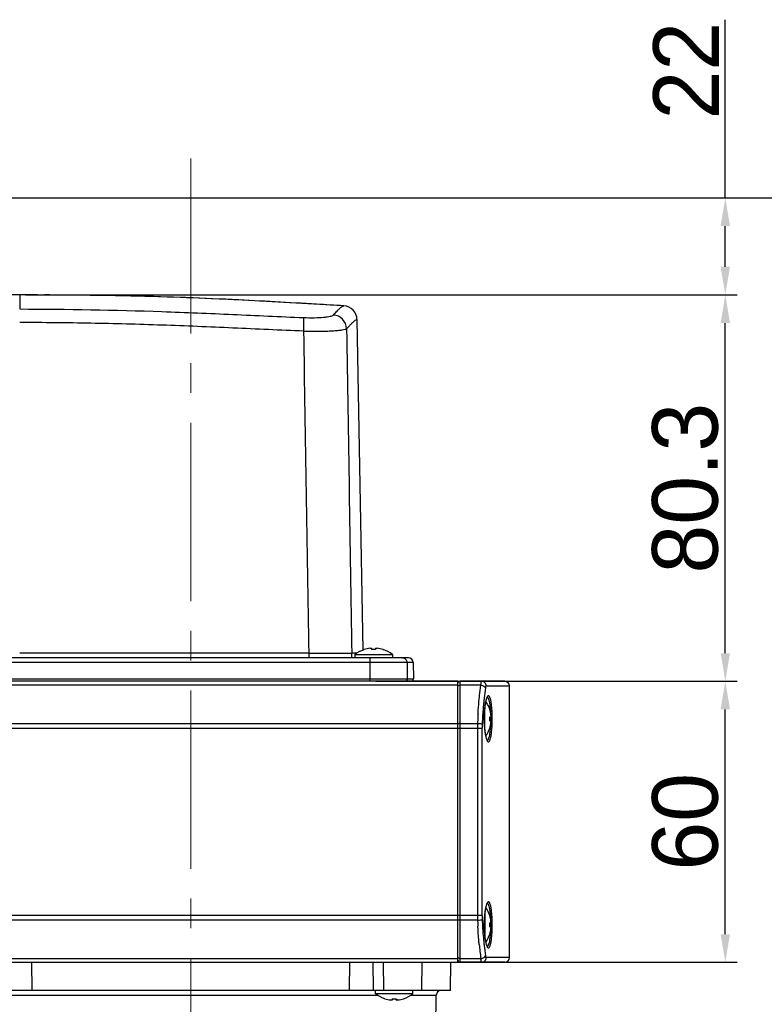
# Model space of a CAD drawing. Header units: millimetres. Extents: x 4086 to 8318, y 123 to 1549.
# Tile 29 of 54: x 6914 to 6993, y 986 to 1091. Entities that reach past the tile are written whole.
import ezdxf

# ---------------------------------------------------------------- set-up
doc = ezdxf.new("R2010")
doc.units = ezdxf.units.MM
doc.linetypes.add('CENTER2', pattern=[28.575, 19.05, -3.175, 3.175, -3.175])
doc.layers.add('00_COMPONENTS', color=7, linetype='Continuous')
doc.layers.add('中心线层', color=7, linetype='CENTER2', lineweight=0)
doc.layers.add('细线层', color=7, linetype='Continuous', lineweight=0)
doc.styles.get("Standard").update_dxf_attribs({"font": 'SourceHanSansCN-Normal.ttf'})
doc.dimstyles.new('直线标注', dxfattribs={"dimtxt": 7, "dimasz": 3, "dimexe": 1.25, "dimexo": 0.625, "dimtad": 1, "dimdec": 1, "dimlfac": 2, "dimdsep": 46, "dimtxsty": 'Standard', "dimcen": 2.5, "dimadec": 0, "dimazin": 0, "dimtm": 1e-09, "dimtfac": 1, "dimtdec": 1, "dimtmove": 0, "dimatfit": 3, "dimfxl": 0, "dimarcsym": 0})

# ---------------------------------------------------------------- blocks, each defined once
blk = doc.blocks.new('*D840')
at = {"color": 0, "lineweight": -2}
for p, q in [((6720.94, 1064.57), (6703.17, 1064.57)), ((6704.42, 850.07), (6704.42, 1061.57)), ((7083.22, 847.07), (6703.17, 847.07))]:
    blk.add_line(p, q, dxfattribs=at)
at = {"color": 0}
for points in [[(6704.92, 1061.57), (6703.92, 1061.57), (6704.42, 1064.57)], [(6703.92, 850.07), (6704.92, 850.07), (6704.42, 847.07)]]:
    blk.add_solid(points, dxfattribs=at)
at = {"layer": 'Defpoints', "color": 0}
for p in [(6704.42, 1064.57), (6721.56, 1064.57), (7083.85, 847.07)]:
    blk.add_point(p, dxfattribs=at)
at = {"color": 0, "insert": (6700.16, 955.82), "char_height": 7, "attachment_point": 5, "rotation": 90}
blk.add_mtext('435.2', dxfattribs=at)
blk = doc.blocks.new('*D843')
at = {"color": 0, "lineweight": -2}
for p, q in [((6989.13, 1072.07), (6989.13, 1091.1)), ((6826.19, 1072.07), (6990.38, 1072.07)), ((6989.13, 1064.72), (6989.13, 1069.07)), ((6914.49, 1061.72), (6990.38, 1061.72))]:
    blk.add_line(p, q, dxfattribs=at)
at = {"color": 0}
for points in [[(6989.63, 1069.07), (6988.63, 1069.07), (6989.13, 1072.07)], [(6988.63, 1064.72), (6989.63, 1064.72), (6989.13, 1061.72)]]:
    blk.add_solid(points, dxfattribs=at)
at = {"layer": 'Defpoints', "color": 0}
for p in [(6825.56, 1072.07), (6989.13, 1072.07), (6913.86, 1061.72)]:
    blk.add_point(p, dxfattribs=at)
at = {"color": 0, "insert": (6984.94, 1085.66), "char_height": 7, "attachment_point": 5, "rotation": 90}
blk.add_mtext('22', dxfattribs=at)
blk = doc.blocks.new('*D844')
at = {"color": 0, "lineweight": -2}
for p, q in [((6914.49, 1061.72), (6990.38, 1061.72)), ((6989.13, 1023.47), (6989.13, 1058.72)), ((6951.85, 1020.47), (6990.38, 1020.47))]:
    blk.add_line(p, q, dxfattribs=at)
at = {"color": 0}
for points in [[(6989.63, 1058.72), (6988.63, 1058.72), (6989.13, 1061.72)], [(6988.63, 1023.47), (6989.63, 1023.47), (6989.13, 1020.47)]]:
    blk.add_solid(points, dxfattribs=at)
at = {"layer": 'Defpoints', "color": 0}
for p in [(6913.86, 1061.72), (6989.13, 1061.72), (6951.22, 1020.47)]:
    blk.add_point(p, dxfattribs=at)
at = {"color": 0, "insert": (6984.87, 1041.09), "char_height": 7, "attachment_point": 5, "rotation": 90}
blk.add_mtext('80.3', dxfattribs=at)
blk = doc.blocks.new('*D845')
at = {"color": 0, "lineweight": -2}
for p, q in [((6961.24, 1020.47), (6990.38, 1020.47)), ((6989.13, 993.47), (6989.13, 1017.47)), ((6932.74, 990.47), (6990.38, 990.47))]:
    blk.add_line(p, q, dxfattribs=at)
at = {"color": 0}
for points in [[(6989.63, 1017.47), (6988.63, 1017.47), (6989.13, 1020.47)], [(6988.63, 993.47), (6989.63, 993.47), (6989.13, 990.47)]]:
    blk.add_solid(points, dxfattribs=at)
at = {"layer": 'Defpoints', "color": 0}
for p in [(6960.61, 1020.47), (6989.13, 1020.47), (6932.11, 990.47)]:
    blk.add_point(p, dxfattribs=at)
at = {"color": 0, "insert": (6984.87, 1005.47), "char_height": 7, "attachment_point": 5, "rotation": 90}
blk.add_mtext('60', dxfattribs=at)
blk = doc.blocks.new('*D848')
at = {"color": 0, "lineweight": -2}
for p, q in [((6824.69, 1072.07), (7146.52, 1072.07)), ((7145.27, 814.22), (7145.27, 1069.07)), ((7070.24, 811.22), (7146.52, 811.22))]:
    blk.add_line(p, q, dxfattribs=at)
at = {"color": 0}
for points in [[(7145.77, 1069.07), (7144.77, 1069.07), (7145.27, 1072.07)], [(7144.77, 814.22), (7145.77, 814.22), (7145.27, 811.22)]]:
    blk.add_solid(points, dxfattribs=at)
at = {"layer": 'Defpoints', "color": 0}
for p in [(6824.06, 1072.07), (7145.27, 1072.07), (7069.61, 811.22)]:
    blk.add_point(p, dxfattribs=at)
at = {"color": 0, "insert": (7141.01, 944.09), "char_height": 7, "attachment_point": 5, "rotation": 90}
blk.add_mtext('523.7', dxfattribs=at)
blk = doc.blocks.new('*D961')
at = {"layer": 'Defpoints', "color": 0}
for p in [(6815.84, 1072.07), (7113.5, 1072.07), (7065.59, 986.76)]:
    blk.add_point(p, dxfattribs=at)
at = {"layer": '细线层', "color": 0, "lineweight": -2}
for p, q in [((6816.46, 1072.07), (7114.75, 1072.07)), ((7113.5, 989.76), (7113.5, 1069.07)), ((7066.22, 986.76), (7114.75, 986.76))]:
    blk.add_line(p, q, dxfattribs=at)
at = {"layer": '细线层', "color": 0}
for points in [[(7114, 1069.07), (7113, 1069.07), (7113.5, 1072.07)], [(7113, 989.76), (7114, 989.76), (7113.5, 986.76)]]:
    blk.add_solid(points, dxfattribs=at)
at = {"layer": '细线层', "color": 0, "insert": (7109.24, 1029.42), "char_height": 7, "attachment_point": 5, "rotation": 90}
blk.add_mtext('167.3', dxfattribs=at)

msp = doc.modelspace()

# ---------------------------------------------------------------- linework, layer by layer
at = {"layer": '00_COMPONENTS', "color": 7, "linetype": 'Continuous'}
for p, q in [((6915.7556, 1061.7171), (6911.4976, 1061.7156)), ((6913.8604, 1061.7197), (6913.8604, 1061.7201)), ((6913.8604, 1061.7201), (6913.8604, 1060.8175)), ((6919.487, 1061.6956), (6915.7556, 1061.7171)), ((6913.8604, 1060.8175), (6913.8604, 1060.2185)), ((6925.3993, 1061.608), (6925.152, 1061.6132)), ((6936.6924, 1061.2095), (6936.5265, 1061.2175)), ((6948.4285, 1060.5534), (6942.0279, 1060.9284)), ((6948.4285, 1060.5534), (6948.4291, 1060.5533)), ((6949.8397, 1059.0822), (6950.4538, 1023.7989)), ((6950.6028, 1023.8595), (6950.6066, 1023.8529)), ((6951.3904, 1023.991), (6951.3904, 1023.8529)), ((6951.8304, 1023.991), (6951.8304, 1023.8529)), ((6952.6141, 1023.8529), (6952.6179, 1023.8595)), ((6955.3254, 1022.9697), (6872.3954, 1022.9697)), ((6944.7214, 1023.4696), (6949.2784, 1023.4697)), ((6944.722, 1022.9697), (6944.722, 1023.4697)), ((6949.8309, 1023.4697), (6949.2749, 1023.4697)), ((6949.2792, 1022.9697), (6949.2792, 1023.4697)), ((6949.6104, 1023.3314), (6953.6104, 1023.3314)), ((6949.6104, 1023.3314), (6949.6104, 1022.9697)), ((6951.2242, 1022.9697), (6951.2242, 1020.4697)), ((6953.6104, 1023.3314), (6953.6104, 1022.9697)), ((6955.8253, 1022.4784), (6871.8954, 1022.4784)), ((6955.1768, 1022.4784), (6955.2073, 1020.724)), ((6955.8253, 1022.4784), (6955.8559, 1020.724)), ((6871.8648, 1020.724), (6955.8559, 1020.724)), ((6960.6104, 1020.4697), (6762.1104, 1020.4697)), ((6960.6104, 1020.0619), (6762.1104, 1020.0619)), ((6960.6104, 990.4697), (6960.6104, 1020.4697)), ((6965.6104, 1020.4697), (6960.8604, 1020.4697)), ((6960.8604, 990.4697), (6960.8604, 1020.4697)), ((6963.0561, 1020.0619), (6960.8604, 1020.0619)), ((6963.6223, 1019.9697), (6966.1104, 1019.9697)), ((6966.1104, 990.9697), (6966.1104, 1019.9697)), ((6963.4721, 1015.3264), (6963.4721, 1017.6117)), ((6963.4152, 1016.4697), (6963.42, 1016.8182)), ((6964.0003, 1017.4772), (6963.9937, 1017.4734)), ((6963.9937, 1016.6897), (6964.1318, 1016.6897)), ((6759.5298, 1015.4697), (6963.1909, 1015.4697)), ((6762.1104, 1015.9697), (6960.6104, 1015.9697)), ((6960.8604, 1015.9697), (6962.706, 1015.9697)), ((6962.7006, 1015.4697), (6962.7006, 995.4697)), ((6963.1909, 995.4697), (6963.1909, 1015.4697)), ((6963.4152, 1016.4697), (6963.4125, 1016.4697)), ((6963.4206, 1016.1017), (6963.4152, 1016.4697)), ((6963.9937, 1016.2497), (6964.1318, 1016.2497)), ((6963.9937, 1015.4659), (6964.0003, 1015.4621)), ((6964.1294, 1016.4697), (6964.2697, 1016.4697)), ((6963.4721, 995.6117), (6963.4721, 993.3264)), ((6964.0003, 995.4772), (6963.9937, 995.4734)), ((6963.1909, 995.4697), (6759.5298, 995.4697)), ((6960.6104, 994.9697), (6762.1104, 994.9697)), ((6962.706, 994.9697), (6960.8604, 994.9697)), ((6963.4152, 994.4697), (6963.4125, 994.4697)), ((6963.4152, 994.4697), (6963.42, 994.8182)), ((6963.4206, 994.1017), (6963.4152, 994.4697)), ((6964.1318, 994.6897), (6963.9937, 994.6897)), ((6964.1294, 994.4697), (6964.2697, 994.4697)), ((6963.9937, 994.2497), (6964.1318, 994.2497)), ((6963.9937, 993.4659), (6964.0003, 993.4621)), ((6762.1104, 990.8775), (6960.6104, 990.8775)), ((6762.1104, 990.4697), (6960.6104, 990.4697)), ((6915.1338, 990.4697), (6915.1659, 987.4697)), ((6949.0548, 987.4697), (6949.0868, 990.4697)), ((6951.5436, 990.4697), (6951.5632, 987.4697)), ((6952.7045, 987.4697), (6952.6849, 990.4697)), ((6956.7561, 987.4697), (6956.8085, 990.4697)), ((6959.808, 987.4697), (6959.8604, 990.4697)), ((6960.8604, 990.8775), (6963.0561, 990.8775)), ((6965.6104, 990.4697), (6960.8604, 990.4697)), ((6966.1104, 990.9697), (6963.6223, 990.9697)), ((6959.808, 987.4697), (6904.4128, 987.4697)), ((6951.8104, 987.1079), (6951.8104, 987.4697)), ((6955.8104, 987.1079), (6951.8104, 987.1079)), ((6955.8104, 987.1079), (6955.8104, 987.4697)), ((6912.1716, 986.9607), (6952.0415, 986.9607)), ((6952.8066, 986.5864), (6952.8028, 986.5798)), ((6953.5904, 986.5864), (6953.5904, 986.4483)), ((6954.0304, 986.5864), (6954.0304, 986.4483)), ((6954.8179, 986.5798), (6954.8141, 986.5864)), ((6955.5989, 986.9607), (6958.2996, 986.9607)), ((6958.0641, 973.4697), (6958.2996, 986.9607))]:
    msp.add_line(p, q, dxfattribs=at)
for points in [[(6925.7065, 1061.6014), (6922.6457, 1061.658), (6919.487, 1061.6956)], [(6936.9711, 1061.196), (6934.3021, 1061.3193), (6931.5359, 1061.4303), (6928.6702, 1061.5252), (6925.7065, 1061.6014)], [(6942.0279, 1060.9284), (6939.543, 1061.0645), (6936.9711, 1061.196)], [(6963.542, 1018.1442), (6963.6446, 1018.5736), (6963.6733, 1018.653)], [(6963.6733, 1018.653), (6963.7326, 1018.7689), (6963.7179, 1018.7777)], [(6963.42, 1016.8182), (6963.4621, 1017.535), (6963.542, 1018.1442)], [(6963.5405, 1014.8035), (6963.4624, 1015.4006), (6963.4206, 1016.1017)], [(6963.7368, 1014.1647), (6963.7305, 1014.1734), (6963.6411, 1014.3765), (6963.5405, 1014.8035)], [(6963.542, 996.1442), (6963.6446, 996.5736), (6963.6733, 996.653)], [(6963.6733, 996.653), (6963.7326, 996.7689), (6963.7179, 996.7777)], [(6963.42, 994.8182), (6963.4621, 995.535), (6963.542, 996.1442)], [(6963.5405, 992.8035), (6963.4624, 993.4006), (6963.4206, 994.1017)], [(6963.7368, 992.1647), (6963.7305, 992.1734), (6963.6411, 992.3765), (6963.5405, 992.8035)]]:
    msp.add_lwpolyline(points, dxfattribs=at)
for centre, radius, start, end in [((6914.997, 563.9746), 497.7422, 88.830962, 89.827473), ((6916.3755, 645.7716), 415.9343, 87.223073, 88.756851), ((6952.1393, 1055.947), 5.9999, 135.968159, 136.324452), ((6948.339, 1059.056), 1.5, 0.999955, 86.55718), ((6951.6104, 1020.7697), 3.2425, 96.552172, 108.032352), ((6951.6104, 1020.1893), 3.6702, 86.563644, 93.436356), ((6951.6104, 1020.7697), 3.2425, 71.967648, 83.447828), ((6951.6104, 1020.7697), 3.25, 52.020128, 71.939792), ((6955.3254, 1022.4697), 0.5, 1.000172, 90.000362), ((6955.606, 1020.7197), 0.25, 270.000008, 1.000153), ((6960.8604, 1020.2197), 0.25, 90, 150), ((7017.2907, 1012.3651), 54.2503, 172.159394, 173.301405), ((6965.6104, 1019.9697), 0.5, 0, 90), ((7007.2412, 1013.5837), 44.1273, 173.350838, 173.674541), ((6965.0208, 1018.1752), 1.4416, 159.239039, 159.938761), ((6973.035, 1016.6602), 9.616, 174.078058, 175.198952), ((6971.32, 1016.8458), 7.8911, 171.988454, 174.133455), ((6969.8238, 1017.0565), 6.3801, 170.401073, 171.989177), ((6968.7982, 1017.2289), 5.3402, 169.208469, 170.390541), ((6960.9114, 1016.4704), 3.2487, 31.696249, 34.586285), ((6966.425, 1017.7428), 2.9113, 164.897177, 165.858991), ((6960.8995, 1016.4646), 3.2619, 18.084991, 31.672515), ((6955.6016, 1016.7901), 8.5166, 4.749717, 6.588799), ((6954.009, 1016.7539), 10.2521, 4.207537, 6.133869), ((6993.0978, 1015.2506), 30.3993, 176.679285, 177.699848), ((6976.1084, 1016.4693), 12.6958, 179.279147, 179.998245), ((6976.0506, 1016.471), 12.638, 177.87647, 179.283683), ((6975.1795, 1016.5053), 11.7663, 176.418292, 177.886215), ((6974.0319, 1016.5763), 10.6165, 175.197727, 176.413582), ((6960.9104, 1016.4697), 3.2425, 6.552172, 18.032352), ((6960.33, 1016.4697), 3.6702, 356.563644, 3.436356), ((6953.5468, 1016.6127), 10.579, 2.970082, 4.78585), ((6950.4696, 1016.4698), 13.6597, 359.050889, 0.946266), ((6951.8528, 1016.5946), 12.4141, 2.809684, 4.210665), ((6949.936, 1016.4998), 14.3333, 1.388851, 2.812617), ((6948.9577, 1016.4723), 15.312, 0.846342, 1.402889), ((6948.7985, 1016.4699), 15.4711, 359.162996, 0.847512), ((6960.8582, 1014.2064), 1.7633, 89.929485, 94.091996), ((6985.4963, 1015.4705), 22.7957, 178.745232, 180.002056), ((7003.6691, 1014.835), 40.9788, 177.919557, 178.413365), ((6998.8293, 1015.0071), 36.1359, 177.678697, 177.913549), ((6980.5877, 1015.4704), 17.3968, 178.561292, 180.002358), ((6985.7146, 1015.3315), 22.5256, 177.05188, 178.535582), ((6976.1265, 1016.4699), 12.7139, 180.001221, 180.83658), ((6976.0445, 1016.4678), 12.632, 180.832391, 182.081095), ((6974.8545, 1016.4208), 11.441, 182.061935, 184.822273), ((6973.1307, 1016.2873), 9.7121, 184.892531, 185.636967), ((6960.8955, 1016.4774), 3.2666, 325.577979, 341.892167), ((6960.9104, 1016.4697), 3.2425, 341.967648, 353.447828), ((6953.5054, 1016.3284), 10.6204, 355.22465, 356.802328), ((6951.8015, 1016.4265), 12.3271, 356.788906, 357.973848), ((6951.98, 1016.3365), 12.2867, 355.785351, 357.022537), ((6950.0374, 1016.4362), 14.2318, 357.027675, 358.612111), ((6948.9553, 1016.4673), 15.3144, 358.593999, 359.164216), ((6971.9644, 1016.1689), 8.5398, 185.615392, 187.248341), ((6970.396, 1015.9699), 6.9588, 187.251836, 189.409727), ((6969.0243, 1015.7495), 5.5696, 189.479742, 190.298696), ((6963.7223, 1014.2403), 0.0788, 266.974275, 277.295935), ((6965.0208, 996.1752), 1.4416, 159.239039, 159.938761), ((6973.035, 994.6602), 9.616, 174.078058, 175.198952), ((6971.32, 994.8458), 7.8911, 171.988454, 174.133455), ((6969.8238, 995.0565), 6.3801, 170.401073, 171.989177), ((6968.7982, 995.2289), 5.3402, 169.208468, 170.390541), ((6960.9104, 994.4697), 3.25, 18.060208, 34.398614), ((6966.425, 995.7428), 2.9113, 164.897177, 165.858991), ((6955.6016, 994.7901), 8.5166, 4.749717, 6.588799), ((6953.5468, 994.6127), 10.579, 2.970081, 4.78585), ((6954.009, 994.7539), 10.2521, 4.207537, 6.133869), ((6951.8528, 994.5946), 12.4141, 2.809684, 4.210665), ((6985.4963, 995.4689), 22.7957, 179.997944, 181.254768), ((6997.0141, 995.8895), 34.3203, 181.535743, 182.376123), ((6995.872, 995.8438), 33.1774, 182.379001, 182.635143), ((6980.5877, 995.469), 17.3967, 179.997706, 181.438698), ((6985.6809, 995.6066), 22.4918, 181.463543, 182.929121), ((6990.2685, 995.8392), 27.0853, 182.924602, 184.065403), ((6976.1084, 994.4693), 12.6958, 179.279147, 179.998245), ((6976.1265, 994.4699), 12.7139, 180.001221, 180.83658), ((6976.0506, 994.471), 12.638, 177.87647, 179.283683), ((6975.1795, 994.5053), 11.7663, 176.418292, 177.886215), ((6974.0319, 994.5763), 10.6165, 175.197727, 176.413582), ((6960.9104, 994.4697), 3.2425, 6.552172, 18.032352), ((6960.33, 994.4697), 3.6702, 356.563644, 3.436356), ((6950.4696, 994.4698), 13.6597, 359.050889, 0.946266), ((6949.936, 994.4998), 14.3333, 1.388851, 2.812617), ((6948.9547, 994.4722), 15.315, 0.833784, 1.402855), ((6948.7985, 994.4699), 15.4711, 359.162996, 0.835002), ((6976.0445, 994.4678), 12.632, 180.832391, 182.081095), ((6974.8545, 994.4208), 11.441, 182.061935, 184.822273), ((6973.1307, 994.2873), 9.7121, 184.892531, 185.636967), ((6960.895, 994.4776), 3.2671, 325.603113, 341.891363), ((6960.9104, 994.4697), 3.2425, 341.967648, 353.447828), ((6953.5054, 994.3284), 10.6204, 355.22465, 356.802328), ((6951.8016, 994.4265), 12.327, 356.788903, 357.973637), ((6951.98, 994.3365), 12.2867, 355.785351, 357.022537), ((6950.0374, 994.4362), 14.2318, 357.027675, 358.612111), ((6948.9553, 994.4673), 15.3144, 358.593999, 359.164216), ((7009.2025, 997.1213), 46.567, 185.837677, 187.70553), ((6971.9644, 994.1689), 8.5398, 185.615392, 187.248341), ((6970.396, 993.9699), 6.9588, 187.251836, 189.409727), ((6969.0243, 993.7495), 5.5696, 189.479742, 190.298696), ((6963.7223, 992.2403), 0.0788, 266.974275, 277.295935), ((6960.8604, 990.7197), 0.25, 180, 270), ((6965.6104, 990.9697), 0.5, 270, 0), ((6953.7987, 989.6916), 3.2745, 288.134851, 307.904227), ((6958.7995, 986.952), 0.5, 91, 179), ((6953.8104, 989.6697), 3.2425, 251.967648, 263.447828), ((6953.8104, 990.25), 3.6702, 266.563644, 273.436356), ((6953.8104, 989.6697), 3.2425, 276.552172, 288.032352)]:
    msp.add_arc(centre, radius, start, end, dxfattribs=at)
for points, knots in [([(6948.4291, 1060.5533), (6947.4651, 1060.6113), (6943.5537, 1060.8449), (6939.6416, 1061.0669), (6936.6924, 1061.2095)], [0, 0, 0, 0, 0.24646333, 1, 1, 1, 1]), ([(6913.8604, 1060.2185), (6918.9177, 1060.2107), (6926.4996, 1060.0708), (6936.5861, 1059.6433), (6941.6187, 1059.4039), (6944.131, 1059.3029)], [0, 0, 0, 0, 0.50094308, 0.75095521, 1, 1, 1, 1]), ([(6947.3222, 1059.5756), (6947.3677, 1059.6239), (6947.5274, 1059.7951), (6947.684, 1059.9691), (6947.7998, 1060.0903)], [0, 0, 0, 0, 0.28356399, 1, 1, 1, 1]), ([(6947.8257, 1060.1172), (6947.909, 1060.2034), (6948.0489, 1060.3403), (6948.2395, 1060.4841), (6948.3593, 1060.5397), (6948.4144, 1060.5533), (6948.4288, 1060.5533)], [0, 0, 0, 0, 0.47664093, 0.77797375, 0.94275624, 1, 1, 1, 1]), ([(6944.1717, 1057.8485), (6941.6499, 1057.9581), (6937.8659, 1058.1257), (6932.8194, 1058.353), (6927.7667, 1058.5445), (6921.447, 1058.716), (6916.3893, 1058.7615), (6913.8604, 1058.7721)], [0, 0, 0, 0, 0.24968824, 0.37467028, 0.49970163, 0.74983998, 1, 1, 1, 1]), ([(6944.131, 1059.3029), (6944.5175, 1059.2874), (6945.2348, 1059.2775), (6946.0844, 1059.3137), (6946.648, 1059.3759), (6946.9577, 1059.4286), (6947.175, 1059.4886), (6947.2904, 1059.5418), (6947.3223, 1059.5756)], [0, 0, 0, 0, 0.3593919, 0.66625149, 0.78884027, 0.8864554, 0.95683319, 1, 1, 1, 1]), ([(6944.1717, 1057.8485), (6944.1781, 1058.0138), (6944.1867, 1058.3331), (6944.1848, 1058.7642), (6944.1728, 1059.0653), (6944.1512, 1059.2303), (6944.1394, 1059.2845), (6944.131, 1059.3029)], [0, 0, 0, 0, 0.34016508, 0.65682998, 0.88720823, 0.95826029, 1, 1, 1, 1]), ([(6948.7361, 1058.1159), (6948.7246, 1058.4785), (6948.4158, 1059.2201), (6947.6845, 1059.5522), (6947.3222, 1059.5756)], [0, 0, 0, 0, 0.49980152, 1, 1, 1, 1]), ([(6949.2652, 1058.6662), (6949.2537, 1058.6546), (6949.2053, 1058.6058), (6949.1571, 1058.5567), (6949.1202, 1058.5193)], [0, 0, 0, 0, 0.23691678, 1, 1, 1, 1]), ([(6949.8397, 1059.0822), (6949.8396, 1059.0853), (6949.8217, 1059.0858), (6949.7832, 1059.0672), (6949.6652, 1059.0191), (6949.4859, 1058.8835), (6949.3485, 1058.7499), (6949.2652, 1058.6662)], [0, 0, 0, 0, 0.01275331, 0.04981188, 0.20850364, 0.5081117, 1, 1, 1, 1]), ([(6944.1718, 1057.8486), (6944.724, 1057.8359), (6945.5263, 1057.8293), (6946.5502, 1057.8533), (6947.2098, 1057.8836), (6947.767, 1057.9258), (6948.2088, 1057.9756), (6948.5167, 1058.0339), (6948.6825, 1058.0802), (6948.7324, 1058.1158)], [0, 0, 0, 0, 0.36136573, 0.52471694, 0.67006763, 0.79318214, 0.89061766, 0.95989914, 1, 1, 1, 1]), ([(6949.1202, 1058.5193), (6949.0914, 1058.49), (6948.9611, 1058.358), (6948.8332, 1058.2236), (6948.7371, 1058.1159)], [0, 0, 0, 0, 0.2218858, 1, 1, 1, 1]), ([(6951.2404, 1023.991), (6951.2501, 1023.9922), (6951.2857, 1023.9958), (6951.3214, 1023.9982), (6951.3473, 1023.9982)], [0, 0, 0, 0, 0.27500189, 1, 1, 1, 1]), ([(6951.3703, 1023.9973), (6951.3732, 1023.9971), (6951.3791, 1023.9961), (6951.3904, 1023.9952), (6951.3904, 1023.991)], [0, 0, 0, 0, 0.4096573, 1, 1, 1, 1]), ([(6951.8304, 1023.991), (6951.8304, 1023.9952), (6951.8416, 1023.9961), (6951.8476, 1023.9971), (6951.8505, 1023.9973)], [0, 0, 0, 0, 0.59037011, 1, 1, 1, 1]), ([(6944.7217, 1023.4665), (6942.2058, 1023.4685), (6931.9187, 1023.4733), (6921.6316, 1023.4672), (6913.8604, 1023.4624)], [0, 0, 0, 0, 0.24456257, 1, 1, 1, 1]), ([(6954.6785, 1022.9697), (6954.8043, 1022.9697), (6955.0666, 1022.8651), (6955.1746, 1022.6045), (6955.1768, 1022.4784)], [0, 0, 0, 0, 0.49945318, 1, 1, 1, 1]), ([(6955.2074, 1020.7197), (6955.2071, 1020.6558), (6955.1544, 1020.5231), (6955.0217, 1020.4697), (6954.9582, 1020.4697)], [0, 0, 0, 0, 0.50130721, 1, 1, 1, 1]), ([(6960.8604, 1020.0619), (6960.8403, 1020.0619), (6960.7651, 1020.0554), (6960.6856, 1020.0296), (6960.6463, 1019.9896)], [0, 0, 0, 0, 0.26361906, 1, 1, 1, 1]), ([(6962.8775, 1018.5572), (6962.8908, 1018.6866), (6962.9447, 1019.1888), (6963.0055, 1019.6903), (6963.0561, 1020.0619)], [0, 0, 0, 0, 0.25757526, 1, 1, 1, 1]), ([(6963.0561, 1020.0619), (6963.0599, 1020.1189), (6963.068, 1020.2176), (6963.0855, 1020.3504), (6963.1008, 1020.4212), (6963.119, 1020.4697), (6963.1306, 1020.4697)], [0, 0, 0, 0, 0.40899089, 0.72008633, 0.91747172, 1, 1, 1, 1]), ([(6963.0561, 1020.0619), (6963.1703, 1020.0517), (6963.3656, 1020.0005), (6963.5275, 1019.8476), (6963.5476, 1019.7658)], [0, 0, 0, 0, 0.57637304, 1, 1, 1, 1]), ([(6963.6223, 1019.9697), (6963.6223, 1020.0969), (6963.5194, 1020.361), (6963.2563, 1020.4697), (6963.1306, 1020.4697)], [0, 0, 0, 0, 0.50292746, 1, 1, 1, 1]), ([(6963.6223, 1019.9697), (6963.5998, 1019.9697), (6963.5648, 1019.8774), (6963.5546, 1019.8166), (6963.5476, 1019.7658)], [0, 0, 0, 0, 0.30540356, 1, 1, 1, 1]), ([(6963.6668, 1018.6697), (6963.6621, 1018.6569), (6963.6427, 1018.6015), (6963.626, 1018.5451), (6963.6142, 1018.5014)], [0, 0, 0, 0, 0.23059297, 1, 1, 1, 1]), ([(6963.7212, 1018.7955), (6963.717, 1018.7874), (6963.6991, 1018.7518), (6963.6838, 1018.7149), (6963.6729, 1018.6862)], [0, 0, 0, 0, 0.22808927, 1, 1, 1, 1]), ([(6964.0619, 1017.7674), (6964.0453, 1017.9104), (6964.0086, 1018.1628), (6963.9428, 1018.4515), (6963.8752, 1018.6247), (6963.8234, 1018.7221), (6963.7584, 1018.7798), (6963.7182, 1018.7777)], [0, 0, 0, 0, 0.39106687, 0.69148111, 0.80390049, 0.89065774, 1, 1, 1, 1]), ([(6964.0526, 1018.6582), (6964.0325, 1018.72), (6964.0014, 1018.8034), (6963.9405, 1018.8893), (6963.897, 1018.9243), (6963.8473, 1018.9311), (6963.8004, 1018.9067), (6963.7579, 1018.8597), (6963.7336, 1018.8191), (6963.7212, 1018.7955)], [0, 0, 0, 0, 0.35695238, 0.48133007, 0.57583558, 0.65474231, 0.74125987, 0.85354141, 1, 1, 1, 1]), ([(6964.2024, 1017.8493), (6964.1855, 1018.0044), (6964.1487, 1018.2764), (6964.0894, 1018.5455), (6964.0526, 1018.6582)], [0, 0, 0, 0, 0.56795796, 1, 1, 1, 1]), ([(6962.7496, 1017.0115), (6962.7574, 1017.1447), (6962.7914, 1017.6606), (6962.8383, 1018.1756), (6962.8775, 1018.5572)], [0, 0, 0, 0, 0.25805261, 1, 1, 1, 1]), ([(6963.3826, 1018.4455), (6963.3652, 1018.2888), (6963.2968, 1017.6382), (6963.2442, 1016.9859), (6963.2189, 1016.49)], [0, 0, 0, 0, 0.24103271, 1, 1, 1, 1]), ([(6963.6019, 1018.4541), (6963.5974, 1018.4366), (6963.5793, 1018.3618), (6963.5636, 1018.2865), (6963.5525, 1018.2288)], [0, 0, 0, 0, 0.23516556, 1, 1, 1, 1]), ([(6964.1318, 1016.8397), (6964.1329, 1016.8299), (6964.1365, 1016.7944), (6964.1389, 1016.7586), (6964.1389, 1016.7327)], [0, 0, 0, 0, 0.27500189, 1, 1, 1, 1]), ([(6964.138, 1016.7098), (6964.1378, 1016.7069), (6964.1368, 1016.7009), (6964.1359, 1016.6897), (6964.1318, 1016.6897)], [0, 0, 0, 0, 0.4096573, 1, 1, 1, 1]), ([(6960.6104, 1015.9384), (6960.6104, 1015.9421), (6960.6239, 1015.949), (6960.6612, 1015.9588), (6960.7021, 1015.963), (6960.7324, 1015.9652)], [0, 0, 0, 0, 0.08645359, 0.2814898, 1, 1, 1, 1]), ([(6962.706, 1015.9697), (6962.8124, 1015.967), (6962.958, 1015.9601), (6963.1197, 1015.9324), (6963.1789, 1015.9187), (6963.1964, 1015.9072)], [0, 0, 0, 0, 0.64329157, 0.87305974, 1, 1, 1, 1]), ([(6964.1318, 1016.2497), (6964.1359, 1016.2497), (6964.1368, 1016.2384), (6964.1378, 1016.2325), (6964.138, 1016.2296)], [0, 0, 0, 0, 0.59037011, 1, 1, 1, 1]), ([(6963.5445, 1014.7537), (6963.5477, 1014.7361), (6963.5603, 1014.6686), (6963.5743, 1014.6015), (6963.5857, 1014.5521)], [0, 0, 0, 0, 0.26183652, 1, 1, 1, 1]), ([(6963.5857, 1014.5521), (6963.5899, 1014.534), (6963.6061, 1014.4663), (6963.6244, 1014.3991), (6963.6396, 1014.3505)], [0, 0, 0, 0, 0.26799463, 1, 1, 1, 1]), ([(6963.7323, 1014.1621), (6963.7708, 1014.1671), (6963.8541, 1014.2531), (6963.9709, 1014.5569), (6964.021, 1014.8512), (6964.0499, 1015.0745)], [0, 0, 0, 0, 0.11728091, 0.31973803, 1, 1, 1, 1]), ([(6964.0371, 1014.2359), (6964.0749, 1014.3395), (6964.1355, 1014.5914), (6964.1735, 1014.8465), (6964.1913, 1014.9932)], [0, 0, 0, 0, 0.42725698, 1, 1, 1, 1]), ([(6964.0499, 1015.0745), (6964.0538, 1015.1039), (6964.0689, 1015.2269), (6964.081, 1015.3503), (6964.0889, 1015.4443)], [0, 0, 0, 0, 0.23905372, 1, 1, 1, 1]), ([(6964.1913, 1014.9932), (6964.1955, 1015.028), (6964.2122, 1015.1745), (6964.2252, 1015.3214), (6964.2334, 1015.4335)], [0, 0, 0, 0, 0.23808321, 1, 1, 1, 1]), ([(6963.6396, 1014.3505), (6963.6646, 1014.2703), (6963.7073, 1014.1502), (6963.7918, 1014.0308), (6963.8372, 1014.0158)], [0, 0, 0, 0, 0.63714581, 1, 1, 1, 1]), ([(6963.8372, 1014.0158), (6963.8537, 1014.0103), (6963.9103, 1014.0131), (6963.9839, 1014.1031), (6964.0182, 1014.184), (6964.0371, 1014.2359)], [0, 0, 0, 0, 0.16243778, 0.48371471, 1, 1, 1, 1]), ([(6963.6668, 996.6697), (6963.6621, 996.6569), (6963.6427, 996.6015), (6963.626, 996.5451), (6963.6142, 996.5014)], [0, 0, 0, 0, 0.23059297, 1, 1, 1, 1]), ([(6963.7212, 996.7955), (6963.717, 996.7874), (6963.6991, 996.7518), (6963.6838, 996.7149), (6963.6729, 996.6862)], [0, 0, 0, 0, 0.22808927, 1, 1, 1, 1]), ([(6964.0619, 995.7674), (6964.0453, 995.9104), (6964.0086, 996.1628), (6963.9428, 996.4515), (6963.8752, 996.6247), (6963.8234, 996.7221), (6963.7584, 996.7798), (6963.7182, 996.7777)], [0, 0, 0, 0, 0.39106687, 0.69148111, 0.80390049, 0.89065774, 1, 1, 1, 1]), ([(6964.0526, 996.6582), (6964.0325, 996.72), (6964.0014, 996.8034), (6963.9405, 996.8893), (6963.897, 996.9243), (6963.8473, 996.9311), (6963.8004, 996.9067), (6963.7579, 996.8597), (6963.7336, 996.8191), (6963.7212, 996.7955)], [0, 0, 0, 0, 0.35695238, 0.48133007, 0.57583558, 0.65474231, 0.74125987, 0.85354141, 1, 1, 1, 1]), ([(6964.2024, 995.8493), (6964.1855, 996.0044), (6964.1487, 996.2764), (6964.0894, 996.5455), (6964.0526, 996.6582)], [0, 0, 0, 0, 0.56795796, 1, 1, 1, 1]), ([(6963.6019, 996.4541), (6963.5974, 996.4366), (6963.5793, 996.3618), (6963.5636, 996.2865), (6963.5525, 996.2288)], [0, 0, 0, 0, 0.23516556, 1, 1, 1, 1]), ([(6960.8604, 994.9697), (6960.8074, 994.9697), (6960.7347, 994.9716), (6960.6535, 994.983), (6960.6236, 994.9897), (6960.6147, 994.9954)], [0, 0, 0, 0, 0.64013247, 0.87242458, 1, 1, 1, 1]), ([(6962.706, 994.9697), (6962.812, 994.9723), (6962.9574, 994.9791), (6963.1191, 995.0069), (6963.1787, 995.0205), (6963.1964, 995.0322)], [0, 0, 0, 0, 0.64094929, 0.87188205, 1, 1, 1, 1]), ([(6964.1318, 994.8397), (6964.1329, 994.8299), (6964.1365, 994.7944), (6964.1389, 994.7586), (6964.1389, 994.7327)], [0, 0, 0, 0, 0.27500189, 1, 1, 1, 1]), ([(6964.138, 994.7098), (6964.1378, 994.7069), (6964.1368, 994.7009), (6964.1359, 994.6897), (6964.1318, 994.6897)], [0, 0, 0, 0, 0.4096573, 1, 1, 1, 1]), ([(6962.8771, 992.3849), (6962.8612, 992.5393), (6962.798, 993.1826), (6962.7523, 993.8277), (6962.7297, 994.3184)], [0, 0, 0, 0, 0.240121, 1, 1, 1, 1]), ([(6963.2513, 993.919), (6963.2591, 993.8088), (6963.292, 993.3787), (6963.3334, 992.9493), (6963.3677, 992.6302)], [0, 0, 0, 0, 0.25607959, 1, 1, 1, 1]), ([(6964.0499, 993.0745), (6964.0538, 993.1039), (6964.0689, 993.2269), (6964.081, 993.3503), (6964.0889, 993.4443)], [0, 0, 0, 0, 0.23905372, 1, 1, 1, 1]), ([(6964.1318, 994.2497), (6964.1359, 994.2497), (6964.1368, 994.2384), (6964.1378, 994.2325), (6964.138, 994.2296)], [0, 0, 0, 0, 0.59037011, 1, 1, 1, 1]), ([(6964.1913, 992.9932), (6964.1955, 993.028), (6964.2122, 993.1745), (6964.2252, 993.3214), (6964.2334, 993.4335)], [0, 0, 0, 0, 0.23808321, 1, 1, 1, 1]), ([(6963.3677, 992.6302), (6963.3812, 992.5052), (6963.4357, 992.019), (6963.4981, 991.5337), (6963.5476, 991.1736)], [0, 0, 0, 0, 0.25702074, 1, 1, 1, 1]), ([(6963.5445, 992.7537), (6963.5477, 992.7361), (6963.5603, 992.6686), (6963.5743, 992.6015), (6963.5857, 992.5521)], [0, 0, 0, 0, 0.26183652, 1, 1, 1, 1]), ([(6963.5857, 992.5521), (6963.5899, 992.534), (6963.6061, 992.4663), (6963.6244, 992.3991), (6963.6396, 992.3505)], [0, 0, 0, 0, 0.26799463, 1, 1, 1, 1]), ([(6963.6396, 992.3505), (6963.6646, 992.2703), (6963.7073, 992.1502), (6963.7918, 992.0308), (6963.8372, 992.0158)], [0, 0, 0, 0, 0.63714581, 1, 1, 1, 1]), ([(6963.7323, 992.1621), (6963.7708, 992.1671), (6963.8541, 992.2531), (6963.9709, 992.5569), (6964.021, 992.8512), (6964.0499, 993.0745)], [0, 0, 0, 0, 0.11728091, 0.31973803, 1, 1, 1, 1]), ([(6964.0371, 992.2359), (6964.0749, 992.3395), (6964.1355, 992.5914), (6964.1735, 992.8465), (6964.1913, 992.9932)], [0, 0, 0, 0, 0.42725699, 1, 1, 1, 1]), ([(6963.8372, 992.0158), (6963.8537, 992.0103), (6963.9103, 992.0131), (6963.9839, 992.1031), (6964.0182, 992.184), (6964.0371, 992.2359)], [0, 0, 0, 0, 0.16243777, 0.4837147, 1, 1, 1, 1]), ([(6960.6104, 991.0255), (6960.6104, 991.0134), (6960.6259, 990.9525), (6960.6864, 990.9146), (6960.7324, 990.8988)], [0, 0, 0, 0, 0.19970507, 1, 1, 1, 1]), ([(6963.0561, 990.8775), (6963.1688, 990.8875), (6963.3637, 990.9383), (6963.5272, 991.0903), (6963.5476, 991.1736)], [0, 0, 0, 0, 0.56917452, 1, 1, 1, 1]), ([(6963.1306, 990.4697), (6963.119, 990.4697), (6963.1008, 990.5181), (6963.0855, 990.589), (6963.068, 990.7217), (6963.0599, 990.8204), (6963.0561, 990.8775)], [0, 0, 0, 0, 0.08252606, 0.27991263, 0.59100831, 1, 1, 1, 1]), ([(6963.1306, 990.4697), (6963.2563, 990.4697), (6963.5194, 990.5784), (6963.6223, 990.8424), (6963.6223, 990.9697)], [0, 0, 0, 0, 0.49707276, 1, 1, 1, 1]), ([(6963.5476, 991.1736), (6963.5546, 991.1227), (6963.5648, 991.062), (6963.5998, 990.9697), (6963.6223, 990.9697)], [0, 0, 0, 0, 0.69457756, 1, 1, 1, 1]), ([(6953.5904, 986.4483), (6953.5904, 986.4441), (6953.5791, 986.4432), (6953.5732, 986.4423), (6953.5703, 986.442)], [0, 0, 0, 0, 0.59037011, 1, 1, 1, 1]), ([(6954.0505, 986.442), (6954.0476, 986.4423), (6954.0416, 986.4433), (6954.0304, 986.4441), (6954.0304, 986.4483)], [0, 0, 0, 0, 0.4096573, 1, 1, 1, 1]), ([(6954.1804, 986.4483), (6954.1706, 986.4472), (6954.1351, 986.4436), (6954.0994, 986.4411), (6954.0735, 986.4412)], [0, 0, 0, 0, 0.27500189, 1, 1, 1, 1])]:
    msp.add_open_spline(points, degree=3, knots=knots, dxfattribs=at)
for points in [[(6944.7214, 1023.4696), (6944.5382, 1034.9293), (6944.3552, 1046.3889), (6944.1718, 1057.8486)], [(6948.7324, 1058.1158), (6948.9128, 1046.5671), (6949.0982, 1035.0185), (6949.2784, 1023.4697)], [(6949.6104, 1023.3314), (6949.9059, 1023.5619), (6950.2466, 1023.7434), (6950.6028, 1023.8596)], [(6951.3473, 1023.9982), (6951.355, 1023.9981), (6951.3626, 1023.998), (6951.3703, 1023.9973)], [(6951.8505, 1023.9973), (6951.8581, 1023.998), (6951.8658, 1023.9981), (6951.8735, 1023.9982)], [(6951.8735, 1023.9982), (6951.8841, 1023.9982), (6951.8947, 1023.9978), (6951.9054, 1023.9973)], [(6951.9054, 1023.9973), (6951.9304, 1023.9961), (6951.9555, 1023.9939), (6951.9804, 1023.991)], [(6964.1389, 1016.7327), (6964.1389, 1016.7251), (6964.1387, 1016.7174), (6964.138, 1016.7098)], [(6964.138, 1016.1747), (6964.1368, 1016.1496), (6964.1346, 1016.1246), (6964.1318, 1016.0997)], [(6964.138, 1016.2296), (6964.1387, 1016.2219), (6964.1389, 1016.2143), (6964.1389, 1016.2066)], [(6964.1389, 1016.2066), (6964.1389, 1016.196), (6964.1386, 1016.1853), (6964.138, 1016.1747)], [(6964.1389, 994.7327), (6964.1389, 994.7251), (6964.1387, 994.7174), (6964.138, 994.7098)], [(6964.138, 994.1747), (6964.1368, 994.1496), (6964.1346, 994.1246), (6964.1318, 994.0997)], [(6964.138, 994.2296), (6964.1387, 994.2219), (6964.1389, 994.2143), (6964.1389, 994.2066)], [(6964.1389, 994.2066), (6964.1389, 994.196), (6964.1386, 994.1853), (6964.138, 994.1747)], [(6960.7324, 990.8988), (6960.7733, 990.8847), (6960.8171, 990.8775), (6960.8604, 990.8775)], [(6952.8028, 986.5798), (6952.4466, 986.696), (6952.1059, 986.8774), (6951.8104, 987.108)], [(6953.5154, 986.442), (6953.4903, 986.4432), (6953.4653, 986.4454), (6953.4404, 986.4483)], [(6953.5473, 986.4412), (6953.5367, 986.4412), (6953.526, 986.4415), (6953.5154, 986.442)], [(6953.5703, 986.442), (6953.5627, 986.4414), (6953.555, 986.4412), (6953.5473, 986.4412)], [(6954.0735, 986.4412), (6954.0658, 986.4412), (6954.0581, 986.4414), (6954.0505, 986.442)]]:
    msp.add_open_spline(points, degree=3, dxfattribs=at)
at = {"layer": '中心线层'}
msp.add_line((6932.1104, 829.002), (6932.1104, 1076.2677), dxfattribs=at)

# ---------------------------------------------------------------- dimensions: what is measured, and where the dimension line sits
for base, p1, p2, text, picture, middle in [((6989.126, 1072.0718), (6913.8604, 1061.7164), (6825.5641, 1072.0718), '22', '*D843', (6989.126, 1085.6644)), ((7145.2667, 1072.0718), (7069.6104, 811.2197), (6824.0641, 1072.0718), '523.7', '*D848', (7145.2667, 944.0947)), ((6989.126, 1061.7201), (6951.2242, 1020.4697), (6913.8604, 1061.7201), '80.3', '*D844', (6989.126, 1041.0949))]:
    dim = msp.add_linear_dim(base=base, p1=p1, p2=p2, angle=90, text=text, dimstyle='直线标注', override={"dimtxsty": 'Standard'})
    dim.commit()
    dim.dimension.update_dxf_attribs({"geometry": picture, "text_midpoint": middle, "dimtype": 160})
dim = msp.add_linear_dim(base=(6704.4197, 1064.5718), p1=(7083.8477, 847.0697), p2=(6721.5641, 1064.5718), angle=90, text='435.2', dimstyle='直线标注', override={"dimtxsty": 'Standard'})
dim.commit()
dim.dimension.update_dxf_attribs({"geometry": '*D840', "text_midpoint": (6700.1639, 955.8207)})
dim = msp.add_linear_dim(base=(6989.126, 1020.4697), p1=(6932.1104, 990.4697), p2=(6960.6104, 1020.4697), angle=90, dimstyle='直线标注')
dim.commit()
dim.dimension.update_dxf_attribs({"geometry": '*D845', "text_midpoint": (6989.126, 1005.4697), "dimtype": 160})
at = {"layer": '细线层'}
dim = msp.add_linear_dim(base=(7113.4964, 1072.0718), p1=(7065.593, 986.7588), p2=(6815.8366, 1072.0718), angle=90, text='167.3', dimstyle='直线标注', override={"dimtxsty": 'Standard'}, dxfattribs=at)
dim.commit()
dim.dimension.update_dxf_attribs({"geometry": '*D961', "text_midpoint": (7113.4964, 1029.4153), "dimtype": 160})

doc.saveas('drawing.dxf')
